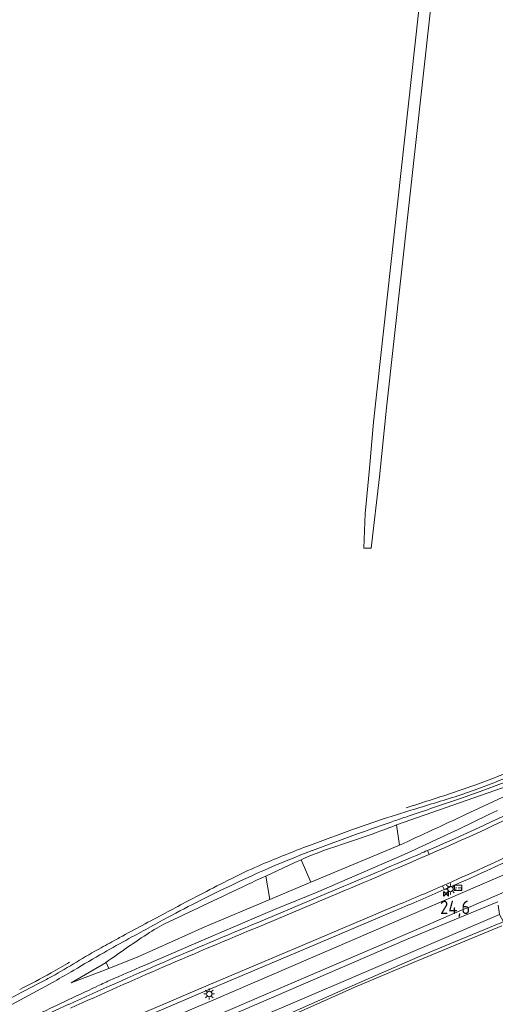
# Model space of a CAD drawing. Header units: metres. Extents: x 125158 to 132124, y 450612 to 454469.
# Tile 129 of 173: x 129755 to 129843, y 452815 to 452999. Entities that reach past the tile are written whole.
import ezdxf
from ezdxf.enums import TextEntityAlignment as Align

# ---------------------------------------------------------------- set-up
doc = ezdxf.new("R2010")
doc.units = ezdxf.units.M
doc.layers.get('0').update_dxf_attribs({"color": 8})
for name, color, linetype, lineweight in [('B-XX-KL-ET_LS_OV_LICHTMAST-S', 8, 'Continuous', 25), ('B-XX-OG-TERREIN_CULTUURSCHEIDING-GV', 8, 'Continuous', 18), ('B-XX-OG-WATER-GV', 8, 'Continuous', 18), ('B-XX-OG-WATER_SLOOT-GV', 8, 'Continuous', 18), ('B-XX-OG-WEG-GV', 8, 'Continuous', 18), ('B-XX-VW-HECTOMETRERING-S', 8, 'Continuous', 25)]:
    doc.layers.add(name, color=color, linetype=linetype, lineweight=lineweight)
doc.layers.add('TOPOT30', color=1, linetype='Continuous')
doc.styles.add('ISO', font='iso', dxfattribs={"height": 5})
doc.styles.add('NLCS-ISO', font='NLCS-ISO.ttf')

# ---------------------------------------------------------------- blocks, each defined once
blk = doc.blocks.new('SKL-ET_OV_LICHTMAST-SO')
at = {"color": 0, "linetype": 'ByBlock', "lineweight": 18}
for points in [[(-1.25, 0), (-2, 0)], [(-1.41, 1.41), (-0.88, 0.88)], [(0, 2), (0, 1.25)], [(0.88, 0.88), (1.41, 1.41)], [(2, 0), (1.25, 0)], [(-1.41, -1.41), (-0.88, -0.88)], [(0, -1.25), (0, -2)], [(0.88, -0.88), (1.41, -1.41)]]:
    blk.add_lwpolyline(points, dxfattribs=at)
blk.add_circle((0, 0), 1, dxfattribs=at)
blk = doc.blocks.new('SIE-WEG_PAAL_HECTOMETERPAAL-SO')
at = {"color": 0, "linetype": 'ByBlock', "lineweight": 18}
blk.add_lwpolyline([(-1.44375, -0.94375), (1.44375, -0.94375), (1.44375, 0.94375), (-1.44375, 0.94375)], close=True, dxfattribs=at)
at = {"color": 0, "linetype": 'ByBlock', "lineweight": 18, "style": 'NLCS-ISO'}
blk.add_text('hm', height=1.5, dxfattribs=at).set_placement((0, 0), align=Align.MIDDLE_CENTER)
blk = doc.blocks.new('kilometerpaal')
at = {"color": 0}
for p, q in [((-0.44, 0.44), (0.44, -0.44)), ((-0.44, -0.44), (-0.44, 0.44)), ((0.44, 0.44), (-0.44, -0.44)), ((0.44, -0.44), (0.44, 0.44))]:
    blk.add_line(p, q, dxfattribs=at)
at = {"color": 0, "style": 'ISO'}
blk.add_attdef('KILOMETERPAAL', (0.59, 0.87), '', height=2.5, dxfattribs=at)

msp = doc.modelspace()

# ---------------------------------------------------------------- linework, layer by layer
at = {"layer": 'B-XX-OG-TERREIN_CULTUURSCHEIDING-GV'}
for points in [[(129843, 453109.08), (129831.21, 453000), (129823.06, 452926.15), (129821.77, 452913.27), (129820.22, 452899.91), (129818.81, 452899.96), (129819.08, 452906.39), (129819.88, 452914.8), (129820.66, 452923.51), (129829.04, 453000), (129841.13, 453108.86)], [(129844.62, 452829.34), (129828.21, 452822.52), (129817.13, 452817.87), (129801.39, 452810.79)]]:
    msp.add_lwpolyline(points, dxfattribs=at)
for centre, radius, start, end in [((129694.38, 453249.04), 419.34, 290.2844, 291.4583), ((129798.37, 452967.61), 119.31, 288.0774, 290.2929), ((129160.47, 454918.69), 2172.03, 287.86416, 288.10365), ((129362.94, 453524), 807.98, 299.46447, 299.74839), ((129697.82, 452931.25), 127.17, 296.4757, 299.4618)]:
    msp.add_arc(centre, radius, start, end, dxfattribs=at)
at = {"layer": 'B-XX-OG-WATER-GV'}
msp.add_lwpolyline([(129841.13, 453108.86), (129829.04, 453000), (129820.66, 452923.51), (129819.88, 452914.8), (129819.08, 452906.39), (129818.81, 452899.96), (129820.22, 452899.91), (129821.77, 452913.27), (129823.06, 452926.15), (129831.21, 453000), (129843, 453109.08)], dxfattribs=at)
at = {"layer": 'B-XX-OG-WATER_SLOOT-GV'}
for points in [[(129848.64, 452856.52), (129824.95, 452848.18), (129825.47, 452844.39)], [(129824.95, 452848.18), (129848.64, 452856.52)], [(129837.83, 452850.12), (129842.13, 452852.12), (129846.42, 452854.13)], [(129846.42, 452854.13), (129842.13, 452852.12), (129837.83, 452850.12)], [(129842.19, 452850.11), (129843.79, 452850.88)], [(129807.1, 452841.68), (129808.92, 452837.49), (129825.47, 452844.39), (129824.95, 452848.18)], [(129825.47, 452844.39), (129808.92, 452837.49), (129801.29, 452834.22), (129789.12, 452829.15), (129776.91, 452823.67), (129771.2, 452821.34), (129764.12, 452818.65), (129770.65, 452822.46)], [(129777.76, 452821.93), (129789.74, 452827.08), (129802.16, 452832.39), (129810.08, 452835.6), (129826.39, 452842.65)], [(129800.49, 452838.64), (129805.92, 452841.14), (129807.1, 452841.68)], [(129843.87, 452833.82), (129826.81, 452826.77), (129799.69, 452815.08), (129767.43, 452801.13)], [(129775.8, 452802.25), (129800.53, 452812.77), (129814.53, 452818.76), (129828.49, 452824.72), (129844.19, 452831.42), (129843.96, 452833.16)], [(129776.83, 452800.82), (129794.55, 452808.42), (129802.47, 452811.84), (129815.64, 452817.64), (129828.93, 452823.49), (129834.91, 452825.95), (129844.44, 452829.87), (129844.94, 452830.05), (129844.19, 452831.42), (129828.49, 452824.72), (129814.53, 452818.76), (129800.53, 452812.77), (129775.8, 452802.25)], [(129844.94, 452830.05), (129844.44, 452829.87), (129834.91, 452825.95), (129828.93, 452823.49), (129815.64, 452817.64), (129802.47, 452811.84), (129794.55, 452808.42), (129776.83, 452800.82)], [(129801.39, 452810.79), (129817.13, 452817.87), (129828.21, 452822.52), (129844.62, 452829.34)], [(129772.92, 452826.98), (129773.19, 452827.12)], [(129773.19, 452827.12), (129772.92, 452826.98)], [(129760.99, 452818.93), (129760.77, 452818.82), (129747.71, 452811.72)], [(129747.71, 452811.72), (129760.77, 452818.82), (129760.99, 452818.93)]]:
    msp.add_lwpolyline(points, dxfattribs=at)
msp.add_lwpolyline([(129800.49, 452838.64), (129801.29, 452834.22), (129808.92, 452837.49), (129807.1, 452841.68), (129805.92, 452841.14)], close=True, dxfattribs=at)
at = {"layer": 'B-XX-OG-WATER_SLOOT-GV', "extrusion": (0, 0, -1)}
for centre, radius, start, end in [((-129694.38, 453249.04), 419.34, 248.5417, 249.7156), ((-129744.6, 453108.44), 270.92, 247.5434, 249.3457), ((-129518.6, 453747.65), 949.44, 249.66343, 250.17898), ((-129798.37, 452967.61), 119.31, 249.7071, 251.9226), ((-129813.21, 452926.44), 76.42, 249.3491, 252.7504), ((-129752.91, 453097.39), 258.27, 250.1643, 251.1537), ((-129160.47, 454918.69), 2172.03, 251.89635, 252.13584), ((-129537.72, 453813.59), 1005.36, 252.74872, 253.2736), ((-127700.15, 459107.21), 6609, 251.141948, 251.224652), ((-129862.24, 452733.52), 122.41, 71.7718, 73.3003), ((-129924.93, 452542.93), 323.05, 70.4297, 71.7854), ((-130003.39, 452330.89), 548.06, 70.1507, 70.9684), ((-130047.63, 452202.45), 683.9, 70.97364, 71.20708), ((-128039.52, 456713.19), 4261.13, 245.03746, 245.12902), ((-129953.67, 452462.01), 408.92, 69.2313, 70.4326), ((-129747.58, 453047.85), 214.13, 248.8204, 252.1541), ((-128210.38, 456346.69), 3856.77, 245.14196, 245.24312), ((-130043.41, 452220.32), 665.65, 69.39991, 70.14249), ((-129901.75, 452598.95), 262.48, 67.1229, 69.228), ((-129867.66, 452687.92), 166.11, 66.9628, 69.3951), ((-129831.16, 452788.17), 58.67, 65.7842, 72.1773), ((-129833.86, 452760), 87.69, 63.4602, 67.0862), ((-129884.76, 452647.86), 209.67, 64.7825, 66.9473), ((-129960.55, 452506.89), 370.74, 62.5057, 63.4213), ((-129991.36, 452426.06), 454.59, 64.7023, 65.173), ((-133339.72, 445344.62), 8287.74, 64.581487, 64.694014), ((-129925.88, 452560.57), 306.16, 63.3084, 64.7801), ((-130159.53, 452125.08), 801.29, 61.8641, 62.48868), ((-129898.25, 452615.61), 244.58, 61.6528, 63.2994), ((-130804.18, 450919.51), 2168.4, 61.61062, 61.8652), ((-130224.37, 452011.33), 931.24, 61.14184, 61.64726), ((-129795.85, 452801.78), 31.34, 57.0247, 64.5831), ((-129942.12, 452514.04), 355.75, 61.0167, 61.6011), ((-129966.45, 452479.77), 396.49, 60.3353, 61.1128), ((-129876.38, 452677.56), 179.38, 53.8805, 57.0385), ((-129827.04, 452721.77), 118.27, 58.428, 61.0237), ((-129923.49, 452555.27), 309.62, 59.1256, 60.3285), ((-129362.94, 453524), 807.98, 240.25161, 240.53553), ((-129705.14, 452920.05), 114.48, 238.405, 241.0604), ((-130156.15, 451955.05), 945.87, 65.99195, 66.41849), ((-129697.82, 452931.25), 127.17, 240.5382, 243.5243), ((-129710.87, 452909.73), 102.67, 241.0712, 242.3608), ((-129698.71, 452931.28), 128.45, 239.1358, 240.9961), ((-131146.07, 450166.03), 2993.73, 62.14134, 62.38726), ((-130878.85, 450453.61), 2611.94, 64.70787, 64.85047), ((-129828.55, 452690.66), 140.61, 64.8613, 65.9771), ((-133824.36, 444225.48), 9501.48, 64.619307, 64.694057)]:
    msp.add_arc(centre, radius, start, end, dxfattribs=at)
at = {"layer": 'B-XX-OG-WATER_SLOOT-GV'}
for centre, radius, start, end in [((129744.6, 453108.44), 270.92, 290.6543, 292.4566), ((129518.6, 453747.65), 949.44, 289.82102, 290.33657), ((129813.21, 452926.44), 76.42, 287.2496, 290.6509), ((129752.91, 453097.39), 258.27, 288.8463, 289.8357), ((129537.72, 453813.59), 1005.36, 286.7264, 287.25128), ((127700.15, 459107.21), 6609, 288.775348, 288.858052), ((129862.24, 452733.52), 122.41, 106.6997, 108.2282), ((129924.93, 452542.93), 323.05, 108.2146, 109.5703), ((130003.39, 452330.89), 548.06, 109.0316, 109.8493), ((130047.63, 452202.45), 683.9, 108.79292, 109.02636), ((128039.52, 456713.19), 4261.13, 294.87098, 294.96254), ((129331.53, 453910.31), 1176.77, 295.44347, 295.71861), ((129953.67, 452462.01), 408.92, 109.5674, 110.7687), ((129747.58, 453047.85), 214.13, 287.8459, 291.1796), ((128210.38, 456346.69), 3856.77, 294.75688, 294.85804), ((129337.03, 453898.86), 1164.07, 295.14994, 295.44103), ((130043.41, 452220.32), 665.65, 109.85751, 110.60009), ((129901.75, 452598.95), 262.48, 110.772, 112.8771), ((129867.66, 452687.92), 166.11, 110.6049, 113.0372), ((129831.16, 452788.17), 58.67, 107.8227, 114.2158), ((129335.85, 453901.58), 1167.03, 294.85535, 295.14565), ((129833.86, 452760), 87.69, 112.9138, 116.5398), ((129884.76, 452647.86), 209.67, 113.0527, 115.2175), ((129960.55, 452506.89), 370.74, 116.5787, 117.4943), ((129925.88, 452560.57), 306.16, 115.2199, 116.6916), ((130159.53, 452125.08), 801.29, 117.51132, 118.1359), ((129898.25, 452615.61), 244.58, 116.7006, 118.3472), ((130804.18, 450919.51), 2168.4, 118.1348, 118.38938), ((130224.37, 452011.33), 931.24, 118.35274, 118.85816), ((129942.12, 452514.04), 355.75, 118.3989, 118.9833), ((129966.45, 452479.77), 396.49, 118.8872, 119.6647), ((129827.04, 452721.77), 118.27, 118.9763, 121.572), ((129923.49, 452555.27), 309.62, 119.6715, 120.8744), ((129705.14, 452920.05), 114.48, 298.9396, 301.595), ((129710.87, 452909.73), 102.67, 297.6392, 298.9288), ((129698.71, 452931.28), 128.45, 299.0039, 300.8642), ((131146.07, 450166.03), 2993.73, 117.61274, 117.85866)]:
    msp.add_arc(centre, radius, start, end, dxfattribs=at)
at = {"layer": 'B-XX-OG-WEG-GV'}
for points in [[(129843.79, 452850.88), (129842.19, 452850.11)], [(129829.67, 452842.08), (129831.03, 452842.66), (129830.71, 452843.4)], [(129830.71, 452843.4), (129831.03, 452842.66)], [(129826.39, 452842.65), (129810.08, 452835.6), (129802.16, 452832.39), (129789.74, 452827.08), (129777.76, 452821.93)], [(129831.03, 452842.66), (129829.67, 452842.08)], [(129772.13, 452807.59), (129790.77, 452815.51), (129834.6, 452834.38), (129848.73, 452840.47)], [(129848.73, 452840.47), (129834.6, 452834.38)], [(129801.29, 452834.22), (129800.49, 452838.64)], [(129815.11, 452836.71), (129798.88, 452829.9)], [(129798.88, 452829.9), (129815.11, 452836.71)], [(129833.87, 452836.09), (129833.55, 452836.81)], [(129833.55, 452836.81), (129833.87, 452836.09)], [(129770.65, 452822.46), (129771.2, 452821.34), (129776.91, 452823.67), (129789.12, 452829.15), (129801.29, 452834.22)], [(129834.6, 452834.38), (129790.77, 452815.51), (129772.13, 452807.59)], [(129799.18, 452829.16), (129815.42, 452835.97)], [(129815.42, 452835.97), (129799.18, 452829.16)], [(129767.43, 452801.13), (129799.69, 452815.08), (129826.81, 452826.77), (129843.87, 452833.82)], [(129824.46, 452832.93), (129807.44, 452825.69), (129789.73, 452818.2), (129770.95, 452810.17)], [(129770.95, 452810.17), (129789.73, 452818.2), (129807.44, 452825.69), (129824.46, 452832.93)], [(129837.09, 452832.23), (129835.77, 452831.67), (129831.32, 452829.76), (129791.76, 452812.76), (129768.21, 452802.78)], [(129768.21, 452802.78), (129791.76, 452812.76), (129831.32, 452829.76), (129835.77, 452831.67)], [(129771.26, 452809.45), (129790.03, 452817.47), (129807.75, 452824.96), (129824.77, 452832.21)], [(129824.77, 452832.21), (129807.75, 452824.96), (129790.03, 452817.47), (129771.26, 452809.45)], [(129835.77, 452831.67), (129837.09, 452832.23)], [(129763.67, 452814.65), (129755.66, 452810.91)], [(129755.66, 452810.91), (129763.67, 452814.65)]]:
    msp.add_lwpolyline(points, dxfattribs=at)
msp.add_lwpolyline([(129771.2, 452821.34), (129770.65, 452822.46), (129764.12, 452818.65)], close=True, dxfattribs=at)
at = {"layer": 'B-XX-OG-WEG-GV', "extrusion": (0, 0, -1)}
for centre, radius, start, end in [((-129665.46, 453226.51), 417.24, 243.0724, 246.6677), ((-129665.77, 453225.85), 417.3, 243.068, 246.6702), ((-129331.53, 453910.31), 1176.77, 244.28139, 244.55653), ((-129337.03, 453898.86), 1164.07, 244.55897, 244.85006), ((-129619.22, 453326.38), 534.43, 243.3924, 246.3557), ((-129619.52, 453325.76), 534.53, 243.3908, 246.3592), ((-129335.85, 453901.58), 1167.03, 244.85435, 245.14465), ((-129712.45, 453116.94), 298.01, 246.6185, 246.903), ((-129721.73, 453113.29), 303.82, 242.4739, 247.6843), ((-127905.61, 457310.83), 4864.56, 246.70529, 246.88782), ((-127884.15, 457360.35), 4919.33, 246.70386, 246.8844), ((-129621.02, 453322.1), 529.79, 246.3485, 247.4173), ((-129623.36, 453316.61), 524.61, 246.3427, 247.4229), ((-130217.14, 451815.66), 1097.09, 65.58549, 67.58901), ((-130216.45, 451817.26), 1094.55, 65.58378, 67.59038)]:
    msp.add_arc(centre, radius, start, end, dxfattribs=at)
at = {"layer": 'B-XX-OG-WEG-GV'}
for centre, radius, start, end in [((129665.46, 453226.51), 417.24, 293.3323, 296.9276), ((129665.77, 453225.85), 417.3, 293.3298, 296.932), ((129619.22, 453326.38), 534.43, 293.6443, 296.6076), ((129619.52, 453325.76), 534.53, 293.6408, 296.6092), ((129712.45, 453116.94), 298.01, 293.097, 293.3815), ((129721.73, 453113.29), 303.82, 292.3157, 297.5261), ((127905.61, 457310.83), 4864.56, 293.11218, 293.29471), ((127884.15, 457360.35), 4919.33, 293.1156, 293.29614), ((129991.36, 452426.06), 454.59, 114.827, 115.2977), ((133339.72, 445344.62), 8287.74, 115.305986, 115.418513), ((129621.02, 453322.1), 529.79, 292.5827, 293.6515), ((129623.36, 453316.61), 524.61, 292.5771, 293.6573), ((130217.14, 451815.66), 1097.09, 112.41099, 114.41451), ((130216.45, 451817.26), 1094.55, 112.40962, 114.41622), ((129795.85, 452801.78), 31.34, 115.4169, 122.9753), ((129876.38, 452677.56), 179.38, 122.9615, 126.1195), ((130156.15, 451955.05), 945.87, 113.58151, 114.00805), ((130878.85, 450453.61), 2611.94, 115.14953, 115.29213), ((129828.55, 452690.66), 140.61, 114.0229, 115.1387), ((133824.36, 444225.48), 9501.48, 115.305943, 115.380693)]:
    msp.add_arc(centre, radius, start, end, dxfattribs=at)

# ---------------------------------------------------------------- block references
at = {"layer": 'B-XX-KL-ET_LS_OV_LICHTMAST-S', "xscale": 0.5, "yscale": 0.5, "zscale": 0.5}
for p in [(129835.01, 452836.21), (129789.94, 452816.58)]:
    msp.add_blockref('SKL-ET_OV_LICHTMAST-SO', p, dxfattribs=at)
at = {"layer": 'B-XX-VW-HECTOMETRERING-S', "xscale": 0.5, "yscale": 0.5, "zscale": 0.5}
msp.add_blockref('SIE-WEG_PAAL_HECTOMETERPAAL-SO', (129836.41, 452836.43), dxfattribs=at)
at = {"layer": 'TOPOT30'}
ref = msp.add_blockref('kilometerpaal', (129834.2, 452835.32), dxfattribs=at)
ref.add_attrib('KILOMETERPAAL', '24,6', (129833.08, 452831.53), dxfattribs={"color": 0, "height": 2.5, "style": 'ISO'})

doc.saveas('drawing.dxf')
